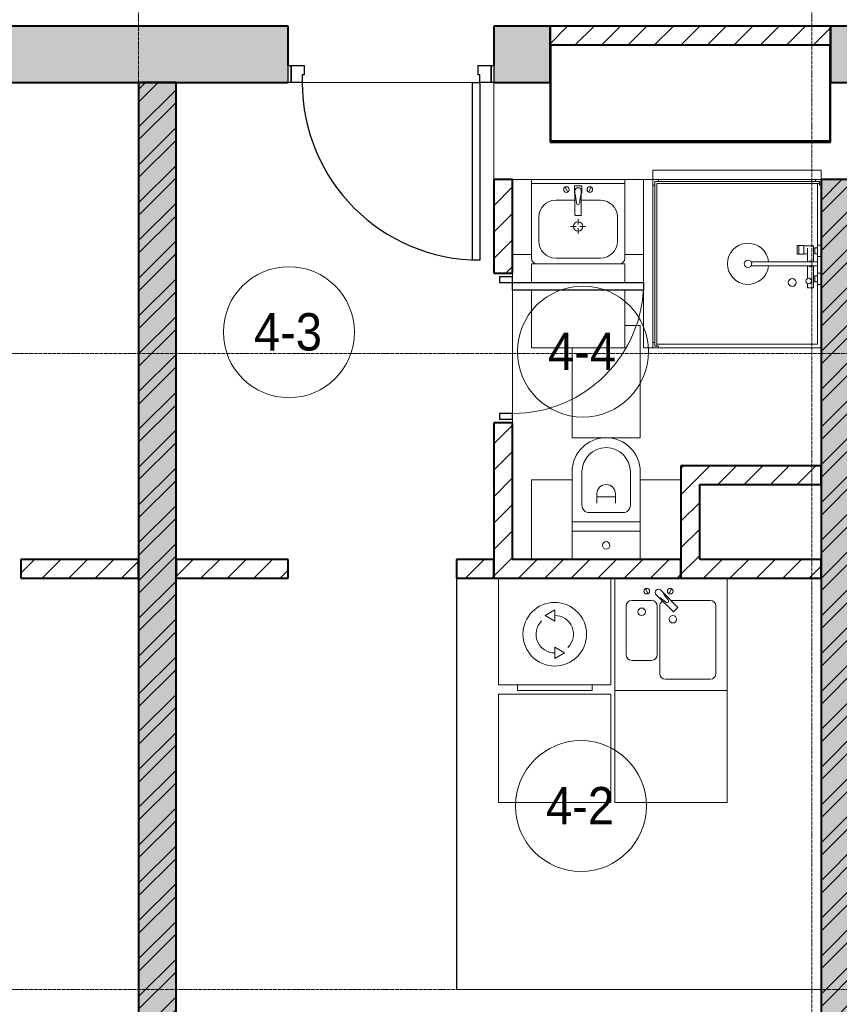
# Model space of a CAD drawing. Header units: millimetres. Extents: x 5617 to 183965, y 7718 to 172958.
# Tile 39 of 120: x 53689 to 58071, y 18722 to 23985. Entities that reach past the tile are written whole.
import ezdxf

# ---------------------------------------------------------------- set-up
doc = ezdxf.new("R2010")
doc.units = ezdxf.units.MM
doc.linetypes.add('ADSK_Линия сетки', pattern=[25, 20, -2.5, 0, -2.5])
doc.linetypes.add('Линия сетки', pattern=[25, 20, -2.5, 0, -2.5])
for name, color, linetype, lineweight in [('Двери', 7, 'Continuous', 18), ('Каркас_Импост', 7, 'Continuous', 30), ('Марки помещений', 7, 'Continuous', 20), ('Мебель', 7, 'Continuous', 18), ('Монтажный зазор', 7, 'Continuous', 30), ('Оси', 7, 'Continuous', 9), ('Панель', 7, 'Continuous', 30), ('Перекрытия', 7, 'Continuous', 18), ('Сантехнические приборы', 7, 'Continuous', 18), ('Стены', 7, 'Continuous', 18), ('Стены разрез', 7, 'Continuous', 40), ('Электрооборудование', 7, 'Continuous', 18)]:
    doc.layers.add(name, color=color, linetype=linetype, lineweight=lineweight)
doc.styles.add('Arial_3', font='arial.ttf', dxfattribs={"width": 0.9, "height": 200})
pattern_1 = [(50, (0, 0), (218.62117, -19.1268), [22.86, -251.46]), (355, (0, 0), (-42.29187, 229.2684), [18.288, -201.168]), (100.451, (18.22, -1.6), (176.33107, 210.13963), [19.428, -213.708]), (46.184, (0, 60.96), (325.29495, -50.45164), [34.29, -377.19]), (96.636, (27.1, 56.76), (284.883, 296.9127), [29.142, -320.562]), (351.184, (0, 60.96), (284.8858, 296.9107), [27.432, -301.752]), (21, (30.48, 45.72), (181.93753, -122.71832), [22.86, -251.46]), (326, (30.48, 45.72), (74.16223, 221.0262), [18.288, -201.168]), (71.451, (45.64, 35.5), (256.10035, 98.30526), [19.428, -213.708]), (37.5, (0, 0), (3.70639, 101.465895), [3.353, -195.377, 3.353, -200.863, -201.93]), (37.5, (0, 0), (3.70639, 101.465895), [-402.946, 3.353, -198.577]), (7.5, (0, 0), (80.18358, 120.21653), [3.353, -113.081, 3.353, -190.805, -76.962]), (7.5, (0, 0), (80.18358, 120.21653), [-310.591, 3.353, -73.609]), (327.5, (-67.97, 0), (162.708646, -6.87497), [3.353, -72.847, 3.353, -234.391, -315.468]), (327.5, (-67.97, 0), (162.708646, -6.87497), [-313.944, 3.353, -312.115]), (317.5, (-98.45, 0), (177.75468, 30.51183), [3.353, -95.707, 3.353, -154.534, -224.028]), (317.5, (-98.45, 0), (177.75468, 30.51183), [-256.946, 3.353, -220.675])]
pattern_2 = [(45, (0, 0), (-101.02788, 101.02788), []), (45, (67.35, 0), (-101.02788, 101.02788), [])]
pattern_3 = [(45, (0, 0), (-70.71068, 70.71068), [])]

# ---------------------------------------------------------------- blocks, each defined once
blk = doc.blocks.new('A_DOR_Door - Вн_3_Одинарная_800x2100-2902347-МКСС_К4_L05_18_600_')
at = {"layer": 'Двери', "color": 254, "lineweight": 30, "true_color": 0xcccccc}
for p, q in [((-350, 50), (-350, 750)), ((-350, 750), (-310, 750)), ((-350, 50), (-350, 750)), ((-310, 750), (-310, 50)), ((-380, 50), (-380, -20)), ((-350, 50), (-380, 50)), ((-310, 50), (-350, 50)), ((-350, -20), (-350, 50)), ((380, 50), (350, 50)), ((350, 50), (350, -20)), ((380, -20), (380, 50)), ((-380, -20), (-350, -20)), ((350, -20), (380, -20))]:
    blk.add_line(p, q, dxfattribs=at)
at = {"layer": 'Двери', "color": 254, "lineweight": 9, "true_color": 0xe5e5e5}
blk.add_arc((-350, 50), 700, 360, 90, dxfattribs=at)
blk = doc.blocks.new('MR_Зона обслуживания - MR_Зона обслуживания-V2-МКСС_К4_L05_18_600_')
at = {"layer": 'Мебель', "color": 254, "lineweight": 9, "true_color": 0xcccccc}
for p, q in [((182.5, 0), (-182.5, 0)), ((-182.5, 0), (-182.5, -600)), ((182.5, -480), (182.5, 0)), ((-182.5, -600), (-100, -600))]:
    blk.add_line(p, q, dxfattribs=at)
blk = doc.blocks.new('MR_Зона обслуживания - MR_Зона обслуживания-V1-МКСС_К4_L05_18_600_')
at = {"layer": 'Мебель', "color": 254, "lineweight": 9, "true_color": 0xcccccc}
for p, q in [((-108.75, 0), (-108.75, -425)), ((108.75, -425), (108.75, 0)), ((-108.75, -425), (108.75, -425))]:
    blk.add_line(p, q, dxfattribs=at)
blk = doc.blocks.new('MR_Зона обслуживания - MR_Зона обслуживания-V3-МКСС_К4_L05_18_600_')
at = {"layer": 'Мебель', "color": 254, "lineweight": 9, "true_color": 0xcccccc}
for p, q in [((108.75, -425), (108.75, 0)), ((-108.75, -425), (108.75, -425))]:
    blk.add_line(p, q, dxfattribs=at)
blk = doc.blocks.new('MR_Зона обслуживания - MR_Зона обслуживания-2638756-МКСС_К4_L05_18_600_')
at = {"layer": 'Мебель', "color": 254, "lineweight": 9, "true_color": 0xcccccc}
for p, q in [((300, 0), (-300, 0)), ((-300, 0), (-300, -580)), ((300, -580), (300, 0)), ((-300, -580), (300, -580))]:
    blk.add_line(p, q, dxfattribs=at)
blk = doc.blocks.new('MR_Зона обслуживания - MR_Зона обслуживания-2638758-МКСС_К4_L05_18_600_')
at = {"layer": 'Мебель', "color": 254, "lineweight": 9, "true_color": 0xcccccc}
for p, q in [((450, 0), (-450, 0)), ((-450, 0), (-450, -50)), ((450, -50), (450, 0)), ((-450, -50), (100, -50)), ((140, -50), (450, -50))]:
    blk.add_line(p, q, dxfattribs=at)
blk = doc.blocks.new('MR_Зона обслуживания - MR_Зона обслуживания-V4-МКСС_К4_L05_18_600_')
at = {"layer": 'Мебель', "color": 254, "lineweight": 9, "true_color": 0xcccccc}
for p, q in [((250, 0), (-250, 0)), ((-250, 0), (-250, -100)), ((250, -100), (250, 0)), ((-250, -140), (-250, -450)), ((250, -450), (250, -140)), ((-250, -450), (250, -450))]:
    blk.add_line(p, q, dxfattribs=at)
blk = doc.blocks.new('MR_Зона обслуживания - MR_Зона обслуживания-V5-МКСС_К4_L05_18_600_')
at = {"layer": 'Мебель', "color": 254, "lineweight": 9, "true_color": 0xcccccc}
for p, q in [((50, 0), (-50, 0)), ((-50, 0), (-50, -400)), ((-50, -400), (50, -400))]:
    blk.add_line(p, q, dxfattribs=at)
blk = doc.blocks.new('MR_Зона обслуживания - MR_Зона обслуживания-V6-МКСС_К4_L05_18_600_')
at = {"layer": 'Мебель', "color": 254, "lineweight": 9, "true_color": 0xcccccc}
for p, q in [((50, 0), (-50, 0)), ((50, -400), (50, 0)), ((-50, -400), (50, -400))]:
    blk.add_line(p, q, dxfattribs=at)
blk = doc.blocks.new('MR_Зона обслуживания - MR_Зона обслуживания-V9-МКСС_К4_L05_18_600_')
at = {"layer": 'Мебель', "color": 254, "lineweight": 9, "true_color": 0xcccccc}
for p, q in [((300, 0), (-300, 0)), ((-300, 0), (-300, -600)), ((300, -600), (300, 0)), ((-300, -600), (300, -600))]:
    blk.add_line(p, q, dxfattribs=at)
blk = doc.blocks.new('MR_Зона обслуживания - MR_Зона обслуживания-V26-МКСС_К4_L05_18_600_')
at = {"layer": 'Мебель', "color": 254, "lineweight": 9, "true_color": 0xcccccc}
for p, q in [((450, 0), (-450, 0)), ((-450, 0), (-450, -50)), ((450, -50), (450, 0)), ((-450, -50), (450, -50))]:
    blk.add_line(p, q, dxfattribs=at)
blk = doc.blocks.new('101_Дверь_Однопольная - _НЧ_Мет_900х2100_Квартира_Пр-3834734-МКСС_К4_L05_18_600_')
at = {"layer": 'Каркас_Импост', "color": 254, "true_color": 0xcccccc}
for p, q in [((-535, 150), (-475, 150)), ((-535, 60), (-535, 150)), ((-475, 150), (-475, 110)), ((-475, 110), (-465, 110)), ((-465, 110), (-465, 60)), ((465, 110), (475, 110)), ((465, 60), (465, 110)), ((475, 150), (535, 150)), ((475, 110), (475, 150)), ((535, 150), (535, 60)), ((-465, 60), (-535, 60)), ((535, 60), (465, 60))]:
    blk.add_line(p, q, dxfattribs=at)
at = {"layer": 'Монтажный зазор', "color": 254, "true_color": 0xcccccc}
for p, q in [((-550, 150), (-535, 150)), ((-550, 60), (-550, 150)), ((-535, 150), (-535, 60)), ((535, 60), (535, 150)), ((535, 150), (550, 150)), ((550, 150), (550, 60)), ((-535, 60), (-550, 60)), ((550, 60), (535, 60))]:
    blk.add_line(p, q, dxfattribs=at)
at = {"layer": 'Панель', "color": 254, "true_color": 0xcccccc}
for p, q in [((-475, 1100), (-435, 1100)), ((-475, 150), (-475, 1100)), ((-435, 1100), (-435, 150)), ((-435, 150), (-475, 150))]:
    blk.add_line(p, q, dxfattribs=at)
blk.add_arc((-475, 150), 950, 0, 90, dxfattribs=at)
blk = doc.blocks.new('MR_Унитаз напольный - Санузел с ванной-2515844-МКСС_К4_L05_18_600_')
at = {"layer": 'Сантехнические приборы', "color": 253, "true_color": 0xaaaaaa}
for p, q in [((-182.5, 200), (-182.5, 50)), ((182.5, 200), (-182.5, 200)), ((182.5, 50), (182.5, 200)), ((-182.5, 50), (182.5, 50)), ((182.5, 50), (-182.5, 50)), ((-182.5, 50), (-182.5, 0)), ((-182.5, 0), (182.5, 0)), ((182.5, 0), (182.5, 50)), ((182.5, 0), (-182.5, 0)), ((-182.5, 0), (-182.5, -267.5)), ((-90, -50), (90, -50)), ((182.5, -267.5), (182.5, 0)), ((-130, -267.5), (-130, -90)), ((-50, -150), (-50, -100)), ((50, -100), (50, -150)), ((130, -90), (130, -267.5)), ((-50, -135), (50, -135))]:
    blk.add_line(p, q, dxfattribs=at)
for centre, radius, start, end in [((0, 125), 20, 0, 180), ((0, 125), 20, 180, 0), ((-90, -90), 40, 90, 180), ((90, -90), 40, 360, 90), ((0, -150), 50, 180, 0), ((0, -267.5), 182.5, 180, 360), ((0, -267.5), 130, 180, 0)]:
    blk.add_arc(centre, radius, start, end, dxfattribs=at)
blk = doc.blocks.new('MR_Стиральная машина - Стиральная машина_600-2515858-МКСС_К4_L05_18_600_')
at = {"layer": 'Электрооборудование', "color": 253, "true_color": 0xaaaaaa}
for p, q in [((300, 0), (-300, 0)), ((-300, 0), (-300, -570)), ((300, -570), (300, 0)), ((0, -170), (-52, -200)), ((-52, -200), (0, -230)), ((0, -230), (0, -170)), ((0, -370), (0, -430)), ((52, -400), (0, -370)), ((0, -430), (52, -400)), ((-300, -570), (300, -570)), ((-200, -570), (-200, -600)), ((200, -600), (200, -570)), ((-200, -600), (200, -600))]:
    blk.add_line(p, q, dxfattribs=at)
for radius, start, end in [(170, 360, 180), (100, 315, 90), (100, 135, 270), (170, 180, 360)]:
    blk.add_arc((0, -300), radius, start, end, dxfattribs=at)
blk = doc.blocks.new('MR_Душевой поддон - Санузел с душем_900х900-2515848-МКСС_К4_L05_18_600_')
at = {"layer": 'Сантехнические приборы', "color": 253, "true_color": 0xaaaaaa}
for p, q in [((-70, 0), (-100, 0)), ((-100, 0), (-100, -30)), ((-70, -10), (-70, 0)), ((310, 0), (250.2, 0)), ((250.2, 0), (250.2, -20)), ((310, -20), (310, 0)), ((459.8, 0), (400, 0)), ((400, 0), (400, -20)), ((459.8, -20), (459.8, 0)), ((-100, -30), (-100, -870)), ((-100, -30), (-90, -30)), ((-90, -30), (-90, -10)), ((-90, -10), (-70, -10)), ((-80, -10), (-90, -10)), ((-90, -10), (-90, -890)), ((-80, -880), (-80, -10)), ((250.2, -20), (-80, -20)), ((250.2, 0), (-70, 0)), ((250.2, -20), (310, -20)), ((266.7, -42), (253.8, -42)), ((253.8, -42), (253.8, -92.5)), ((296, -20), (264, -20)), ((264, -20), (264, -34)), ((264, -34), (296, -34)), ((293.6, -34), (266.7, -34)), ((266.7, -34), (266.7, -42)), ((338.7, -42), (266.7, -42)), ((266.7, -42), (293.6, -42)), ((293.6, -42), (293.6, -34)), ((296, -34), (296, -20)), ((400, 0), (310, 0)), ((338.7, -20), (310, -20)), ((361.3, -20), (338.7, -20)), ((338.7, -20), (338.7, -375.1)), ((400, -20), (361.3, -20)), ((361.3, -375.1), (361.3, -20)), ((479.1, -42), (361.3, -42)), ((400, -20), (459.8, -20)), ((446, -20), (414, -20)), ((414, -20), (414, -34)), ((414, -34), (446, -34)), ((443.3, -34), (416.4, -34)), ((416.4, -34), (416.4, -42)), ((416.4, -42), (443.3, -42)), ((443.3, -42), (443.3, -34)), ((446, -34), (446, -20)), ((800, 0), (459.8, 0)), ((780, -20), (459.8, -20)), ((479.1, -73.7), (479.1, -42)), ((780, -880), (780, -20)), ((800, -870), (800, 0)), ((298.9, -92.5), (251.9, -92.5)), ((251.9, -92.5), (251.9, -120)), ((253.8, -92.5), (296.6, -92.5)), ((266.7, -73.7), (338.7, -73.7)), ((296.6, -92.5), (296.6, -73.7)), ((298.9, -120), (298.9, -92.5)), ((361.3, -73.7), (428.7, -73.7)), ((455.7, -73.7), (479.1, -73.7)), ((251.9, -120), (298.9, -120)), ((298.9, -120), (251.9, -120)), ((251.9, -120), (251.9, -129.1)), ((251.9, -129.1), (298.9, -129.1)), ((298.9, -129.1), (298.9, -120)), ((-100, -870), (-100, -900)), ((-90, -870), (-100, -870)), ((-90, -890), (-90, -870)), ((-70, -890), (-90, -890)), ((-90, -890), (790, -890)), ((790, -880), (-80, -880)), ((-70, -900), (-70, -890)), ((790, -890), (770, -890)), ((770, -890), (770, -900)), ((800, -870), (790, -870)), ((790, -870), (790, -890)), ((790, -890), (790, -880)), ((800, -900), (800, -870)), ((-100, -900), (-70, -900)), ((-70, -900), (770, -900)), ((770, -900), (800, -900))]:
    blk.add_line(p, q, dxfattribs=at)
for centre, radius, start, end in [((350, -56.1), 15.5, 137.0093, 222.9907), ((350, -56.1), 15.5, 317.0093, 42.9907), ((442.2, -67.2), 15, 334.0483, 205.9517), ((442.2, -67.2), 15, 0, 180), ((442.2, -67.2), 15, 180, 360), ((450, -155.2), 20.9, 0, 180), ((450, -155.2), 20.9, 180, 0), ((350, -391.5), 110, 95.916, 84.084), ((350, -391.5), 20, 0, 180), ((350, -391.5), 20, 180, 360), ((350, -391.5), 20, 55.4667, 124.5333)]:
    blk.add_arc(centre, radius, start, end, dxfattribs=at)
blk = doc.blocks.new('MR_Тумба-Умывальник с зеркалом - Тумба-умывальник_500-2515854-МКСС_К4_L05_18_600_')
at = {"layer": 'Сантехнические приборы', "color": 253, "true_color": 0xaaaaaa}
for p, q in [((-250, 0), (-250, -420)), ((250, 0), (-250, 0)), ((250, -420), (250, 0)), ((-250, -20), (250, -20)), ((-69.7, -39.8), (-55.6, -66.3)), ((20, -33.1), (-20, -33.1)), ((-20, -33.1), (-20, -73.1)), ((20, -73.1), (20, -33.1)), ((69.7, -39.8), (55.6, -66.3)), ((-20, -73.1), (-17, -73.1)), ((-17, -60), (-17, -73.1)), ((-17, -73.1), (-17, -187.9)), ((17, -73.1), (17, -60)), ((17, -187.9), (17, -73.1)), ((17, -73.1), (20, -73.1)), ((-17, -110), (-120, -110)), ((120, -110), (17, -110)), ((-210, -200), (-210, -330)), ((-14, -190.9), (14, -190.9)), ((0, -210), (0, -240)), ((210, -330), (210, -200)), ((-10, -250), (-40, -250)), ((0, -290), (0, -260)), ((40, -250), (10, -250)), ((-120, -420), (120, -420)), ((-220, -450), (220, -450))]:
    blk.add_line(p, q, dxfattribs=at)
for centre, radius, start, end in [((-62.7, -53.1), 15, 360, 180), ((0, -60), 17, 360, 180), ((62.7, -53.1), 15, 360, 180), ((-62.7, -53.1), 15, 180, 360), ((-217.6, -129.9), 208.5, 1.5946, 15.8177), ((217.6, -129.9), 208.5, 164.1823, 178.4054), ((62.7, -53.1), 15, 180, 360), ((-120, -200), 90, 90, 180), ((0, -124.1), 9.19, 180, 360), ((120, -200), 90, 360, 90), ((-14, -187.9), 3, 180, 270), ((-14, -187.9), 3, 195, 255), ((14, -187.9), 3, 270, 0), ((14, -187.9), 3, 285, 345), ((0, -250), 25, 0, 180), ((0, -250), 25, 180, 0), ((-120, -330), 90, 180, 270), ((120, -330), 90, 270, 360), ((-220, -420), 30, 180, 270), ((220, -420), 30, 270, 360)]:
    blk.add_arc(centre, radius, start, end, dxfattribs=at)
blk = doc.blocks.new('MR_Мойка - Кухонная мойка-2515860-МКСС_К4_L05_18_600_')
at = {"layer": 'Сантехнические приборы', "color": 253, "true_color": 0xaaaaaa}
for p, q in [((-300, 50), (-300, -550)), ((-300, 50), (-300, -550)), ((300, 50), (-300, 50)), ((300, -550), (300, 50)), ((-136.7, -6.7), (-122.6, -33.3)), ((-79, -39), (-69.8, -48.2)), ((-69.8, -48.2), (11.4, -129.4)), ((-45.7, -24.2), (-55, -14.9)), ((35.5, -105.4), (-45.7, -24.2)), ((2.7, -6.7), (-11.4, -33.3)), ((-240, -100), (-240, -360)), ((-104, -70), (-210, -70)), ((-74, -360), (-74, -100)), ((-60, -100), (-60, -460)), ((210, -70), (0.1, -70)), ((240, -460), (240, -100)), ((15.7, -129.4), (35.5, -109.6)), ((-210, -390), (-104, -390)), ((-30, -490), (210, -490)), ((-300, -550), (300, -550))]:
    blk.add_line(p, q, dxfattribs=at)
for centre, radius, start, end in [((-129.7, -20), 15, 360, 180), ((-129.7, -20), 15, 180, 360), ((-67, -26.9), 17, 45, 225), ((-171.5, -230.2), 208.5, 46.5946, 60.8177), ((136.3, 77.5), 208.5, 209.1823, 223.4054), ((-4.3, -20), 15, 360, 180), ((-4.3, -20), 15, 180, 360), ((-210, -100), 30, 90, 180), ((-104, -100), 30, 360, 90), ((-30, -100), 30, 118.5511, 180), ((-21.7, -72.3), 9.19, 225, 45), ((210, -100), 30, 360, 90), ((-157, -130), 20, 360, 180), ((-157, -130), 20, 180, 360), ((10, -170), 20, 360, 180), ((13.5, -127.3), 3, 225, 315), ((13.5, -127.3), 3, 225, 315), ((33.3, -107.5), 3, 315, 45), ((33.3, -107.5), 3, 315, 45), ((10, -170), 20, 180, 360), ((-210, -360), 30, 180, 270), ((-104, -360), 30, 270, 360), ((-30, -460), 30, 180, 270), ((210, -460), 30, 270, 360)]:
    blk.add_arc(centre, radius, start, end, dxfattribs=at)
blk = doc.blocks.new('135_SLK_K4_AR_rvt-1-МКСС_К4_L05_18_600_')
at = {"layer": 'Стены разрез', "lineweight": 18, "true_color": 0xe0e0e0}
h = blk.add_hatch(color=254, dxfattribs=at)
h.paths.add_polyline_path([(102190, 23650), (102564.8, 23650), (102564.8, 23950), (102190, 23950), (102190, 23740)])
h.paths.add_polyline_path([(103664.8, 23650), (105150, 23650), (105150, 23950), (103664.8, 23950), (103664.8, 23740)])
h.paths.add_polyline_path([(106358.7, 23650), (106550, 23650), (106550, 23950), (106250, 23950), (106250, 23650)])
at = {"layer": 'Стены разрез', "lineweight": 9, "true_color": 0xcccccc}
h = blk.add_hatch(dxfattribs=at)
h.set_pattern_fill('FP_3', color=254, style=0, pattern_type=2)
h.set_pattern_definition(pattern_3)
h.paths.add_polyline_path([(108050, 23850), (108050, 23950), (106550, 23950), (106550, 23850), (107240.2, 23850)])
at = {"layer": 'Стены разрез', "lineweight": 18, "true_color": 0xe0e0e0}
h = blk.add_hatch(color=254, dxfattribs=at)
h.paths.add_polyline_path([(108775, 23650), (108775, 23950), (108050, 23950), (108050, 23650)])
h.paths.add_polyline_path([(110050, 23650), (110050, 23950), (109875, 23950), (109875, 23650), (109884.6, 23650)])
at = {"layer": 'Стены разрез', "lineweight": 9, "true_color": 0xcccccc}
h = blk.add_hatch(dxfattribs=at)
h.set_pattern_fill('FP_1', color=254, style=0, pattern_type=2)
h.set_pattern_definition(pattern_1)
h.paths.add_polyline_path([(104350, 16100), (104550, 16100), (104550, 23650), (104350, 23650), (104350, 16976.3)])
h = blk.add_hatch(dxfattribs=at)
h.set_pattern_fill('FP_2', color=254, style=0, pattern_type=2)
h.set_pattern_definition(pattern_2)
h.paths.add_polyline_path([(104350, 16100), (104550, 16100), (104550, 23650), (104350, 23650), (104350, 16976.3)])
h = blk.add_hatch(dxfattribs=at)
h.set_pattern_fill('FP_3', color=254, style=0, pattern_type=2)
h.set_pattern_definition(pattern_3)
h.paths.add_polyline_path([(106275, 21000), (106350, 21000), (106350, 21830), (106250, 21830), (106250, 21000)])
h.paths.add_polyline_path([(106350, 22630), (106350, 23130), (106250, 23130), (106250, 22630)])
h = blk.add_hatch(dxfattribs=at)
h.set_pattern_fill('FP_1', color=254, style=0, pattern_type=2)
h.set_pattern_definition(pattern_1)
h.paths.add_polyline_path([(108200, 16100), (108200, 23130), (108000, 23130), (108000, 16100), (108121.7, 16100)])
h = blk.add_hatch(dxfattribs=at)
h.set_pattern_fill('FP_2', color=254, style=0, pattern_type=2)
h.set_pattern_definition(pattern_2)
h.paths.add_polyline_path([(108200, 16100), (108200, 23130), (108000, 23130), (108000, 16100), (108121.7, 16100)])
h = blk.add_hatch(dxfattribs=at)
h.set_pattern_fill('FP_3', color=254, style=0, pattern_type=2)
h.set_pattern_definition(pattern_3)
h.paths.add_polyline_path([(108000, 21500), (108000, 21600), (107250, 21600), (107250, 21500), (107350, 21500)])
h = blk.add_hatch(dxfattribs=at)
h.set_pattern_fill('FP_3', color=254, style=0, pattern_type=2)
h.set_pattern_definition(pattern_3)
h.paths.add_polyline_path([(107350, 21100), (107350, 21500), (107250, 21500), (107250, 21100)])
h = blk.add_hatch(dxfattribs=at)
h.set_pattern_fill('FP_3', color=254, style=0, pattern_type=2)
h.set_pattern_definition(pattern_3)
h.paths.add_polyline_path([(102820, 21000), (102820, 21100), (102490, 21100), (102490, 21000)])
h.paths.add_polyline_path([(104350, 21000), (104350, 21100), (103720, 21100), (103720, 21000)])
h = blk.add_hatch(dxfattribs=at)
h.set_pattern_fill('FP_3', color=254, style=0, pattern_type=2)
h.set_pattern_definition(pattern_3)
h.paths.add_polyline_path([(106250, 21000), (106250, 21100), (106050, 21100), (106050, 21000)])
h.paths.add_polyline_path([(104550, 21000), (105150, 21000), (105150, 21100), (104550, 21100)])
h = blk.add_hatch(dxfattribs=at)
h.set_pattern_fill('FP_3', color=254, style=0, pattern_type=2)
h.set_pattern_definition(pattern_3)
h.paths.add_polyline_path([(106350, 21000), (107250, 21000), (107250, 21100), (106350, 21100)])
h = blk.add_hatch(dxfattribs=at)
h.set_pattern_fill('FP_3', color=254, style=0, pattern_type=2)
h.set_pattern_definition(pattern_3)
h.paths.add_polyline_path([(108000, 21000), (108000, 21100), (107250, 21100), (107250, 21000), (107680.9, 21000)])
at = {"layer": 'Перекрытия', "color": 254, "true_color": 0xcccccc}
for p, q in [((105225, 23650), (106135, 23650)), ((106135, 23650), (105225, 23650)), ((106250, 23130), (106250, 23650)), ((106950, 23130), (106450, 23130)), ((106350, 22610), (106350, 22630)), ((106350, 22630), (106350, 22610)), ((106350, 21880), (106350, 22540)), ((106350, 22540), (106350, 21880)), ((106350, 21830), (106350, 21850)), ((106350, 21850), (106350, 21830))]:
    blk.add_line(p, q, dxfattribs=at)
at = {"layer": 'Стены', "color": 254, "true_color": 0xcccccc}
for p, q in [((106050, 18800), (106050, 21000)), ((106050.8, 21000), (106050.8, 18800.8)), ((106050, 18800), (106050.8, 18800)), ((106050.8, 18800.8), (108000, 18800.8)), ((108000, 18800), (106050.8, 18800))]:
    blk.add_line(p, q, dxfattribs=at)
at = {"layer": 'Стены разрез', "color": 254, "true_color": 0xcccccc}
for p, q in [((105150, 23950), (103664.8, 23950)), ((105150, 23740), (105150, 23950)), ((106550, 23950), (106250, 23950)), ((106250, 23950), (106250, 23740)), ((106550, 23650), (106550, 23950)), ((108050, 23950), (106550, 23950)), ((106550, 23950), (106550, 23850)), ((108775, 23950), (108050, 23950)), ((108050, 23950), (108050, 23650)), ((108050, 23850), (108050, 23950)), ((106550, 23850), (108050, 23850)), ((106550, 23850), (106550, 23330)), ((106555, 23850), (106550, 23850)), ((106555, 23335), (106555, 23850)), ((108050, 23850), (108045, 23850)), ((108045, 23850), (108045, 23335)), ((108050, 23335), (108050, 23850)), ((103664.8, 23650), (105150, 23650)), ((104550, 23650), (104350, 23650)), ((104350, 23650), (104350, 16100)), ((104550, 16100), (104550, 23650)), ((106250, 23650), (106550, 23650)), ((108050, 23650), (108775, 23650)), ((106550, 23330), (106555, 23330)), ((108045, 23335), (106555, 23335)), ((106555, 23330), (108050, 23330)), ((108050, 23330), (108050, 23335)), ((106250, 23130), (106250, 22630)), ((106350, 23130), (106250, 23130)), ((106350, 22630), (106350, 23130)), ((108000, 23130), (108000, 16100)), ((108200, 23130), (108000, 23130)), ((106250, 22630), (106350, 22630)), ((106250, 21830), (106250, 21000)), ((106350, 21830), (106250, 21830)), ((106350, 21100), (106350, 21830)), ((108000, 21600), (107250, 21600)), ((107250, 21600), (107250, 21500)), ((108000, 21500), (108000, 21600)), ((107250, 21500), (107250, 21100)), ((107350, 21100), (107350, 21500)), ((107350, 21500), (108000, 21500)), ((104350, 21100), (103720, 21100)), ((103720, 21100), (103720, 21000)), ((104350, 21000), (104350, 21100)), ((105150, 21100), (104550, 21100)), ((104550, 21100), (104550, 21000)), ((105150, 21000), (105150, 21100)), ((106250, 21100), (106050, 21100)), ((106050, 21100), (106050, 21000)), ((106250, 21000), (106250, 21100)), ((107250, 21100), (106350, 21100)), ((107250, 21000), (107250, 21100)), ((107250, 21100), (107250, 21000)), ((108000, 21100), (107350, 21100)), ((108000, 21000), (108000, 21100)), ((103720, 21000), (104350, 21000)), ((104550, 21000), (105150, 21000)), ((106050, 21000), (106250, 21000)), ((106250, 21000), (106350, 21000)), ((106350, 21000), (107250, 21000)), ((107250, 21000), (108000, 21000))]:
    blk.add_line(p, q, dxfattribs=at)
at = {"layer": 'Двери', "color": 254, "lineweight": 18, "true_color": 0xcccccc}
for name, p, rotation in [('101_Дверь_Однопольная - _НЧ_Мет_900х2100_Квартира_Пр-3834734-МКСС_К4_L05_18_600_', (105700, 23800), 180), ('A_DOR_Door - Вн_3_Одинарная_800x2100-2902347-МКСС_К4_L05_18_600_', (106300, 22230), 270)]:
    blk.add_blockref(name, p, dxfattribs=dict(at, rotation=rotation))
at = {"layer": 'Мебель', "color": 254, "lineweight": 18, "true_color": 0xcccccc}
for name, p, rotation in [('MR_Зона обслуживания - MR_Зона обслуживания-V26-МКСС_К4_L05_18_600_', (107550, 23130), 180), ('MR_Зона обслуживания - MR_Зона обслуживания-2638758-МКСС_К4_L05_18_600_', (107100, 22680), 270), ('MR_Зона обслуживания - MR_Зона обслуживания-V2-МКСС_К4_L05_18_600_', (106850, 21750), 180), ('MR_Зона обслуживания - MR_Зона обслуживания-V1-МКСС_К4_L05_18_600_', (106558.8, 21100), 180), ('MR_Зона обслуживания - MR_Зона обслуживания-V3-МКСС_К4_L05_18_600_', (107141.3, 21100), 180)]:
    blk.add_blockref(name, p, dxfattribs=dict(at, rotation=rotation))
for name, p in [('MR_Зона обслуживания - MR_Зона обслуживания-V6-МКСС_К4_L05_18_600_', (106400, 23130)), ('MR_Зона обслуживания - MR_Зона обслуживания-V5-МКСС_К4_L05_18_600_', (107000, 23130)), ('MR_Зона обслуживания - MR_Зона обслуживания-V4-МКСС_К4_L05_18_600_', (106700, 22680)), ('MR_Зона обслуживания - MR_Зона обслуживания-2638756-МКСС_К4_L05_18_600_', (106575, 20380)), ('MR_Зона обслуживания - MR_Зона обслуживания-V9-МКСС_К4_L05_18_600_', (107196.7, 20400))]:
    blk.add_blockref(name, p, dxfattribs=at)
at = {"layer": 'Сантехнические приборы', "color": 253, "lineweight": 18, "true_color": 0xaaaaaa}
for name, p in [('MR_Тумба-Умывальник с зеркалом - Тумба-умывальник_500-2515854-МКСС_К4_L05_18_600_', (106700, 23130)), ('MR_Мойка - Кухонная мойка-2515860-МКСС_К4_L05_18_600_', (107196.7, 20950))]:
    blk.add_blockref(name, p, dxfattribs=at)
for name, p, rotation in [('MR_Душевой поддон - Санузел с душем_900х900-2515848-МКСС_К4_L05_18_600_', (108000, 23030), 270), ('MR_Унитаз напольный - Санузел с ванной-2515844-МКСС_К4_L05_18_600_', (106850, 21300), 180)]:
    blk.add_blockref(name, p, dxfattribs=dict(at, rotation=rotation))
at = {"layer": 'Электрооборудование', "color": 253, "lineweight": 18, "true_color": 0xaaaaaa}
blk.add_blockref('MR_Стиральная машина - Стиральная машина_600-2515858-МКСС_К4_L05_18_600_', (106575, 21000), dxfattribs=at)
blk = doc.blocks.new('050_Марка_Помещение - Номер-620969-МКСС_К4_L05_18_600_')
at = {"layer": 'Марки помещений'}
blk.add_circle((0, 0), 3.5, dxfattribs=at)

msp = doc.modelspace()

# ---------------------------------------------------------------- linework, layer by layer
at = {"layer": 'Оси', "linetype": 'Линия сетки'}
for p, q in [((54324.8, 12025.7), (54324.8, 33150)), ((57924.8, 12025.7), (57924.8, 33150))]:
    msp.add_line(p, q, dxfattribs=at)
at = {"layer": 'Оси', "linetype": 'ADSK_Линия сетки'}
for p, q in [((86966.3, 22200), (26901, 22200)), ((86966.3, 18800), (26901, 18800))]:
    msp.add_line(p, q, dxfattribs=at)

# ---------------------------------------------------------------- block references
at = {"lineweight": 5}
msp.add_blockref('135_SLK_K4_AR_rvt-1-МКСС_К4_L05_18_600_', (-50025.2, 0), dxfattribs=at)
at = {"layer": 'Марки помещений', "xscale": 99.99999999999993, "yscale": 99.99999999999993, "zscale": 99.99999999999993}
for p in [(55128.3, 22314.5), (56700.6, 22210.9), (56689.9, 19781.6)]:
    msp.add_blockref('050_Марка_Помещение - Номер-620969-МКСС_К4_L05_18_600_', p, dxfattribs=at)

# ---------------------------------------------------------------- texts
at = {"layer": 'Марки помещений', "lineweight": 9, "char_height": 200, "width": 447.342, "attachment_point": 1, "style": 'Arial_3'}
for s, insert in [('4-3', (54941.7, 22416.3)), ('4-4', (56514.1, 22312.6)), ('4-2', (56503.4, 19883.3))]:
    msp.add_mtext(s, dxfattribs=dict(at, insert=insert))

doc.saveas('drawing.dxf')
